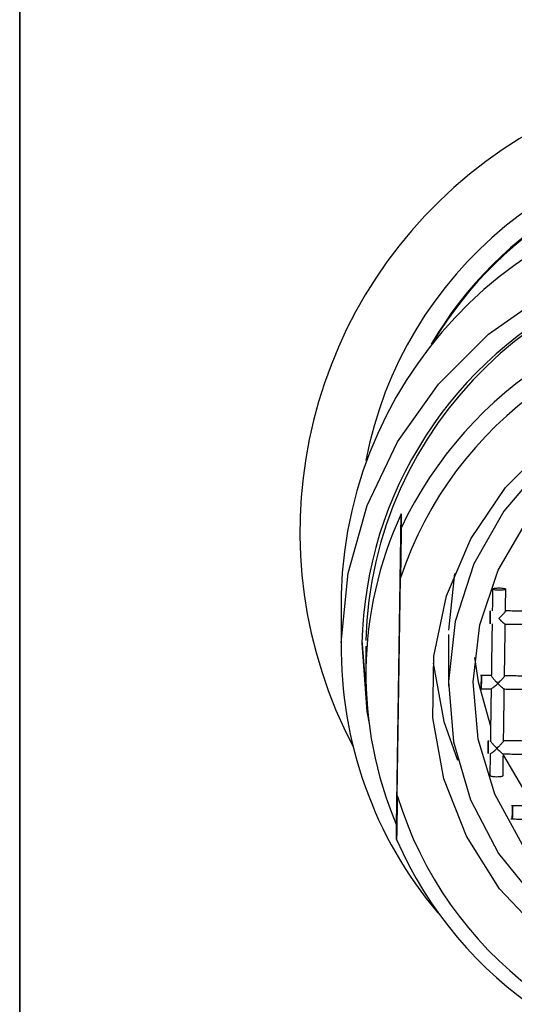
# Model space of a CAD drawing. Header units: millimetres. Extents: x 3953.473 to 3953.518, y 1849.685 to 1849.838.
# Tile 3 of 10: x 3953.473 to 3953.488, y 1849.746 to 1849.776. Entities that reach past the tile are written whole.
import ezdxf

# ---------------------------------------------------------------- set-up
doc = ezdxf.new("R2010")
doc.units = ezdxf.units.MM
doc.layers.add('SANINDUSA', color=3, linetype='Continuous')

msp = doc.modelspace()

# ---------------------------------------------------------------- linework, layer by layer
at = {"layer": 'SANINDUSA'}
for p, q in [((3953.473192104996, 1849.690064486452), (3953.473192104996, 1849.805064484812)), ((3953.484623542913, 1849.751158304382), (3953.484762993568, 1849.76060325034)), ((3953.484762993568, 1849.76060325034), (3953.484762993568, 1849.760169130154)), ((3953.486380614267, 1849.758793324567), (3953.486193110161, 1849.757074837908)), ((3953.48464450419, 1849.752057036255), (3953.484742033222, 1849.758662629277)), ((3953.482943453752, 1849.7581632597), (3953.482942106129, 1849.757980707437)), ((3953.484623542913, 1849.750724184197), (3953.484623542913, 1849.751158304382))]:
    msp.add_line(p, q, dxfattribs=at)
at = {"layer": 'SANINDUSA', "flags": 128}
for points in [[(3953.482943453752, 1849.756687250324), (3953.483158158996, 1849.758806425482), (3953.483733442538, 1849.760859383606), (3953.484652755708, 1849.762787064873), (3953.485889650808, 1849.764534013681), (3953.487408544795, 1849.766049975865), (3953.489165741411, 1849.767291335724), (3953.491110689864, 1849.76822238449), (3953.493187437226, 1849.768816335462), (3953.495336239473, 1849.769056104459), (3953.497495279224, 1849.768934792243), (3953.499602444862, 1849.768455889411), (3953.501597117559, 1849.767633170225), (3953.503421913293, 1849.766490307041), (3953.505024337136, 1849.765060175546), (3953.506358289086, 1849.763383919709), (3953.507385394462, 1849.761509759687), (3953.508076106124, 1849.75949161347), (3953.508410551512, 1849.757387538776), (3953.508379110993, 1849.755258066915), (3953.507982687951, 1849.753164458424), (3953.507232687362, 1849.751166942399), (3953.506150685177, 1849.749322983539), (3953.505508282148, 1849.748491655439)], [(3953.489034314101, 1849.747854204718), (3953.487742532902, 1849.749227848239), (3953.486738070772, 1849.750817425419), (3953.486057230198, 1849.752565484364), (3953.485724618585, 1849.754408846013), (3953.485752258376, 1849.756280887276), (3953.486139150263, 1849.75811394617), (3953.486871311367, 1849.759841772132), (3953.487922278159, 1849.761401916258), (3953.489254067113, 1849.762737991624)], [(3953.489072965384, 1849.762086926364), (3953.487870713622, 1849.76068626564), (3953.486969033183, 1849.759081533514), (3953.486402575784, 1849.757334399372), (3953.486193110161, 1849.755512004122)], [(3953.486943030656, 1849.755501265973), (3953.487147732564, 1849.757233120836), (3953.487702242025, 1849.758888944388), (3953.488583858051, 1849.760400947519)], [(3953.483567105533, 1849.756765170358), (3953.483721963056, 1849.754862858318), (3953.48372562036, 1849.754840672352)], [(3953.483568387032, 1849.756678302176), (3953.483721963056, 1849.75460238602), (3953.483786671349, 1849.754242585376)], [(3953.485731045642, 1849.756070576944), (3953.486057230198, 1849.754301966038), (3953.486469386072, 1849.753132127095)], [(3953.486986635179, 1849.756244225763), (3953.487096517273, 1849.755500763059), (3953.487473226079, 1849.754155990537)], [(3953.486193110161, 1849.755512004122), (3953.486348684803, 1849.75368438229), (3953.486863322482, 1849.751921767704), (3953.487717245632, 1849.750291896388), (3953.488877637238, 1849.748857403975)], [(3953.488438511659, 1849.75055667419), (3953.487601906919, 1849.752093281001), (3953.487096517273, 1849.75376428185), (3953.486943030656, 1849.755501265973)], [(3953.487860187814, 1849.753270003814), (3953.488438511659, 1849.752293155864), (3953.488855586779, 1849.751734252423)]]:
    msp.add_lwpolyline(points, dxfattribs=at)
at = {"layer": 'SANINDUSA'}
for centre, radius, start, end in [((3953.49569210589, 1849.760064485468), 0.014, 332.2686062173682, 207.7313937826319), ((3953.495617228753, 1849.759935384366), 0.0121439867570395, 89.64672465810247, 169.1756700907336), ((3953.495656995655, 1849.75998453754), 0.01152684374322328, 89.82547941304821, 149.9958107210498), ((3953.49569210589, 1849.759909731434), 0.01157801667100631, 30.79883239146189, 149.2011676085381), ((3953.495691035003, 1849.757828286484), 0.01275198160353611, 0.6848571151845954, 178.4947626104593), ((3953.495677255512, 1849.756390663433), 0.01211228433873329, 349.7847282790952, 178.639229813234), ((3953.495691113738, 1849.756450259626), 0.01200182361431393, 0.6743890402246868, 178.5052252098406), ((3953.495690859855, 1849.755055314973), 0.01206521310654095, 23.43699391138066, 154.9222392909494), ((3953.495690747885, 1849.755004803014), 0.01154357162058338, 16.83305114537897, 161.5261819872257), ((3953.495347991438, 1849.755723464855), 0.01165566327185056, 155.2498454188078, 203.0583813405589), ((3953.495388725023, 1849.756517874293), 0.01244642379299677, 179.2202715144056, 220.1552880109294), ((3953.495693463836, 1849.755399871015), 0.01154357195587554, 196.8330576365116, 341.5261779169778), ((3953.495693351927, 1849.755523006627), 0.01206521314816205, 203.436994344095, 334.9222388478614)]:
    msp.add_arc(centre, radius, start, end, dxfattribs=at)
for points in [[(3953.473192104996, 1849.805064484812), (3953.473192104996, 1849.690064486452)], [(3953.484762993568, 1849.760169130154), (3953.484742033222, 1849.758662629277)], [(3953.487534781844, 1849.758325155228), (3953.487524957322, 1849.757659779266)], [(3953.487924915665, 1849.757653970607), (3953.487934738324, 1849.758319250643)], [(3953.482942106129, 1849.757980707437), (3953.482942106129, 1849.756504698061)], [(3953.489521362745, 1849.757634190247), (3953.487924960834, 1849.757657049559)], [(3953.487519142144, 1849.757265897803), (3953.4874958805, 1849.755690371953)], [(3953.487895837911, 1849.755684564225), (3953.487919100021, 1849.757260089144)], [(3953.487922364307, 1849.757257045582), (3953.489522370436, 1849.757234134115)], [(3953.486192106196, 1849.756938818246), (3953.486192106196, 1849.75537598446)], [(3953.483692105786, 1849.756591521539), (3953.483692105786, 1849.755723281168)], [(3953.489492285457, 1849.755664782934), (3953.487895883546, 1849.755687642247)], [(3953.487147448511, 1849.755298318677), (3953.487493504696, 1849.755293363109)], [(3953.487490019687, 1849.755293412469), (3953.487466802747, 1849.75372096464)], [(3953.487866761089, 1849.753715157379), (3953.487890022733, 1849.755290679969)], [(3953.487893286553, 1849.755287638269), (3953.489493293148, 1849.755264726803)], [(3953.489463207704, 1849.753695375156), (3953.487866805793, 1849.753718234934)], [(3953.487460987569, 1849.753327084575), (3953.487451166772, 1849.752661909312)], [(3953.487851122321, 1849.752656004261), (3953.48786094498, 1849.753321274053)], [(3953.487864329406, 1849.753318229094), (3953.48946409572, 1849.753295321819)], [(3953.48464450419, 1849.752057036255), (3953.484623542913, 1849.750724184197)], [(3953.489434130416, 1849.751725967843), (3953.488106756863, 1849.751744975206)], [(3953.488089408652, 1849.751345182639), (3953.489435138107, 1849.751325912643)]]:
    msp.add_open_spline(points, degree=1, dxfattribs=at)
for points, knots in [([(3953.487534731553, 1849.758321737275), (3953.487537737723, 1849.758326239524), (3953.48754375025, 1849.758335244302), (3953.487589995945, 1849.758346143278), (3953.487656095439, 1849.758352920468), (3953.487734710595, 1849.758354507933), (3953.48781332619, 1849.758350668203), (3953.487879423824, 1849.758341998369), (3953.487925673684, 1849.758329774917), (3953.487931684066, 1849.758320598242), (3953.487934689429, 1849.758316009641)], [0, 0, 0, 0, 0.1249924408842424, 0.2499925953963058, 0.3749959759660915, 0.4999958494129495, 0.6249954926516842, 0.7499986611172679, 0.8749921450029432, 0.9999999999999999, 0.9999999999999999, 0.9999999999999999, 0.9999999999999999]), ([(3953.487934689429, 1849.758316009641), (3953.487931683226, 1849.758311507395), (3953.487925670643, 1849.758302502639), (3953.487879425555, 1849.758291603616), (3953.487813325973, 1849.758284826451), (3953.48773471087, 1849.758283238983), (3953.487656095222, 1849.758287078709), (3953.487589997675, 1849.758295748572), (3953.487543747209, 1849.75830797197), (3953.487537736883, 1849.758317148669), (3953.487534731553, 1849.758321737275)], [0, 0, 0, 0, 0.1249924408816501, 0.2499921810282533, 0.3749955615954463, 0.4999954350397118, 0.6249950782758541, 0.7499982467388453, 0.8749921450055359, 1, 1, 1, 1]), ([(3953.487457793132, 1849.757266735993), (3953.487457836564, 1849.757274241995), (3953.487457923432, 1849.757289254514), (3953.487458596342, 1849.757346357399), (3953.487459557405, 1849.757419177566), (3953.487460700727, 1849.757499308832), (3953.48746184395, 1849.757574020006), (3953.487462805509, 1849.757631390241), (3953.487463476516, 1849.7576653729), (3953.48746356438, 1849.757662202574), (3953.48746360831, 1849.757660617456)], [0, 0, 0, 0, 0.124992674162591, 0.2499939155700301, 0.3749970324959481, 0.4999975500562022, 0.6249944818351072, 0.7499983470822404, 0.8750026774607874, 1, 1, 1, 1]), ([(3953.48746360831, 1849.757660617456), (3953.487463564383, 1849.757653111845), (3953.48746347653, 1849.757638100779), (3953.487462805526, 1849.757580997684), (3953.487461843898, 1849.757508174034), (3953.487460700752, 1849.757428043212), (3953.487459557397, 1849.75735333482), (3953.487458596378, 1849.757295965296), (3953.487457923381, 1849.757261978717), (3953.48745783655, 1849.757265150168), (3953.487457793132, 1849.757266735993)], [0, 0, 0, 0, 0.1250023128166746, 0.2500020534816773, 0.3749988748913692, 0.4999981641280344, 0.6249979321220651, 0.7500003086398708, 0.8749922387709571, 1, 1, 1, 1]), ([(3953.487924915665, 1849.757654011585), (3953.487924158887, 1849.757651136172), (3953.487922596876, 1849.757645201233), (3953.487910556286, 1849.757627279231), (3953.487891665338, 1849.757602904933), (3953.487859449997, 1849.75756500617), (3953.487802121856, 1849.757504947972), (3953.487751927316, 1849.757454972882), (3953.487722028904, 1849.757425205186)], [0, 0, 0, 0, 0.09925448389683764, 0.2048642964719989, 0.3198153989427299, 0.4464212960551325, 0.6702604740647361, 1, 1, 1, 1]), ([(3953.487722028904, 1849.757425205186), (3953.487751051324, 1849.757395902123), (3953.487799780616, 1849.757346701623), (3953.48785551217, 1849.757298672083), (3953.487886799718, 1849.757273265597), (3953.487905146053, 1849.757260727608), (3953.487916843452, 1849.757255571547), (3953.487918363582, 1849.757258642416), (3953.487919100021, 1849.757260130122)], [0, 0, 0, 0, 0.3296969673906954, 0.5535685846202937, 0.680160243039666, 0.7951136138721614, 0.9007411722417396, 1, 1, 1, 1]), ([(3953.487495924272, 1849.755693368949), (3953.487494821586, 1849.755693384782), (3953.487384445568, 1849.755694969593), (3953.487274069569, 1849.755696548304), (3953.487164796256, 1849.755698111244)], [0, 0, 0, 0, 0.009990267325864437, 1, 1, 1, 1]), ([(3953.487190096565, 1849.755300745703), (3953.487190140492, 1849.755308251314), (3953.487190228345, 1849.75532326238), (3953.48719089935, 1849.755380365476), (3953.487191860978, 1849.755453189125), (3953.487193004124, 1849.755533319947), (3953.487194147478, 1849.755608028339), (3953.487195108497, 1849.755665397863), (3953.487195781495, 1849.755699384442), (3953.487195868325, 1849.755696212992), (3953.487195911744, 1849.755694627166)], [0, 0, 0, 0, 0.1250023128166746, 0.2500020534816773, 0.3749988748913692, 0.4999981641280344, 0.6249979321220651, 0.7500003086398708, 0.8749922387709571, 1, 1, 1, 1]), ([(3953.487195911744, 1849.755694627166), (3953.487195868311, 1849.755687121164), (3953.487195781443, 1849.755672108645), (3953.487195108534, 1849.755615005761), (3953.487194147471, 1849.755542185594), (3953.487193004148, 1849.755462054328), (3953.487191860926, 1849.755387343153), (3953.487190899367, 1849.755329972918), (3953.48719022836, 1849.75529599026), (3953.487190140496, 1849.755299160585), (3953.487190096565, 1849.755300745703)], [0, 0, 0, 0, 0.124992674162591, 0.2499939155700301, 0.3749970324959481, 0.4999975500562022, 0.6249944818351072, 0.7499983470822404, 0.8750026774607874, 1, 1, 1, 1]), ([(3953.4874958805, 1849.755690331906), (3953.487496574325, 1849.755687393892), (3953.487498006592, 1849.755681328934), (3953.487509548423, 1849.75566292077), (3953.487528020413, 1849.755638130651), (3953.487559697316, 1849.755599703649), (3953.487613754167, 1849.755536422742), (3953.487663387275, 1849.755485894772), (3953.487692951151, 1849.755455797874)], [0, 0, 0, 0, 0.09924311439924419, 0.204868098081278, 0.3198202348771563, 0.4464257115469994, 0.6702644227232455, 1, 1, 1, 1]), ([(3953.487895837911, 1849.755684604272), (3953.487895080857, 1849.755681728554), (3953.48789351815, 1849.755675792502), (3953.487881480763, 1849.755657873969), (3953.487862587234, 1849.755633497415), (3953.487830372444, 1849.755595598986), (3953.487773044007, 1849.755535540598), (3953.487722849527, 1849.755485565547), (3953.487692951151, 1849.755455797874)], [0, 0, 0, 0, 0.09925278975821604, 0.204877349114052, 0.3198270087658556, 0.4464307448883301, 0.6702661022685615, 1, 1, 1, 1]), ([(3953.487490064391, 1849.755296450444), (3953.487490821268, 1849.755294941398), (3953.487492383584, 1849.755291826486), (3953.487504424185, 1849.755296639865), (3953.487523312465, 1849.75530864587), (3953.487555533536, 1849.755333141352), (3953.48761285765, 1849.755379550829), (3953.487663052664, 1849.755427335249), (3953.487692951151, 1849.755455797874)], [0, 0, 0, 0, 0.09924881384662, 0.2048655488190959, 0.3198256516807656, 0.4464243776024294, 0.6702645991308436, 0.9999999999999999, 0.9999999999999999, 0.9999999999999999, 0.9999999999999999]), ([(3953.487890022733, 1849.75529072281), (3953.487889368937, 1849.755289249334), (3953.487888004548, 1849.755286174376), (3953.487876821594, 1849.755291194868), (3953.487858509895, 1849.755303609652), (3953.487826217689, 1849.755329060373), (3953.48777142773, 1849.755378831), (3953.487721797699, 1849.755427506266), (3953.487692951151, 1849.755455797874)], [0, 0, 0, 0, 0.09623412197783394, 0.200828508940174, 0.3161634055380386, 0.4446051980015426, 0.6771869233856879, 1, 1, 1, 1]), ([(3953.487399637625, 1849.753327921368), (3953.487399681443, 1849.753335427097), (3953.487399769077, 1849.753350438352), (3953.487400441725, 1849.753407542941), (3953.487401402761, 1849.753480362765), (3953.487402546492, 1849.753560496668), (3953.487403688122, 1849.753635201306), (3953.4874046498, 1849.7536925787), (3953.487405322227, 1849.753726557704), (3953.4874054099, 1849.75372338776), (3953.487405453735, 1849.753721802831)], [0, 0, 0, 0, 0.1250031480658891, 0.2500029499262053, 0.3750051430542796, 0.5000054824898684, 0.6250057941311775, 0.75000048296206, 0.8750036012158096, 1, 1, 1, 1]), ([(3953.487405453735, 1849.753721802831), (3953.487405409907, 1849.753714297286), (3953.487405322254, 1849.753699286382), (3953.487404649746, 1849.753642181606), (3953.487403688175, 1849.753569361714), (3953.487402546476, 1849.753489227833), (3953.487401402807, 1849.753414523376), (3953.487400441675, 1849.75335714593), (3953.487399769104, 1849.753323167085), (3953.487399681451, 1849.753326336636), (3953.487399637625, 1849.753327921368)], [0, 0, 0, 0, 0.1250029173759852, 0.2500027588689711, 0.3750056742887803, 0.5000052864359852, 0.6250056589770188, 0.7500003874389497, 0.8750035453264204, 1, 1, 1, 1]), ([(3953.487466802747, 1849.753720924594), (3953.48746749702, 1849.753717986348), (3953.487468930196, 1849.753711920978), (3953.487480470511, 1849.75369351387), (3953.48749894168, 1849.753668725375), (3953.487530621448, 1849.753630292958), (3953.487584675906, 1849.753567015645), (3953.487634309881, 1849.753516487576), (3953.487663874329, 1849.753486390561)], [0, 0, 0, 0, 0.09924454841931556, 0.2048687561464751, 0.3198219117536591, 0.4464192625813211, 0.6702599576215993, 1, 1, 1, 1]), ([(3953.487866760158, 1849.753715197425), (3953.487866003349, 1849.753712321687), (3953.487864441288, 1849.753706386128), (3953.487852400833, 1849.753688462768), (3953.487833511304, 1849.753664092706), (3953.487801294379, 1849.753626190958), (3953.487743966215, 1849.753566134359), (3953.487693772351, 1849.753516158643), (3953.487663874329, 1849.753486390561)], [0, 0, 0, 0, 0.09925384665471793, 0.2048611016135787, 0.3198258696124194, 0.4464301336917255, 0.6702655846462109, 1, 1, 1, 1]), ([(3953.487460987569, 1849.753327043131), (3953.487461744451, 1849.753325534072), (3953.487463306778, 1849.753322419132), (3953.487475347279, 1849.75332723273), (3953.487494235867, 1849.753339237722), (3953.487526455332, 1849.753363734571), (3953.487583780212, 1849.753410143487), (3953.487633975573, 1849.753457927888), (3953.487663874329, 1849.753486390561)], [0, 0, 0, 0, 0.0992487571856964, 0.2048654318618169, 0.3198251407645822, 0.4464229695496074, 0.6702630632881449, 1, 1, 1, 1]), ([(3953.487663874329, 1849.753486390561), (3953.487692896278, 1849.753457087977), (3953.487741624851, 1849.753407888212), (3953.487797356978, 1849.753359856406), (3953.48782864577, 1849.75333445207), (3953.487846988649, 1849.753321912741), (3953.487858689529, 1849.753316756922), (3953.487860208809, 1849.75331982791), (3953.48786094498, 1849.753321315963)], [0, 0, 0, 0, 0.3296982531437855, 0.5535715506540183, 0.6801615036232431, 0.7951139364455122, 0.9007220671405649, 1, 1, 1, 1]), ([(3953.487451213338, 1849.752665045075), (3953.487454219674, 1849.752660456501), (3953.487460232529, 1849.752651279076), (3953.487506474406, 1849.752639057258), (3953.487572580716, 1849.752630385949), (3953.487651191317, 1849.752626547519), (3953.487729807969, 1849.75262813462), (3953.487795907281, 1849.752634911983), (3953.487842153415, 1849.752645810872), (3953.487848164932, 1849.752654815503), (3953.487851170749, 1849.752659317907)], [0, 0, 0, 0, 0.1249955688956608, 0.249998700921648, 0.3749947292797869, 0.4999959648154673, 0.6249952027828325, 0.7499979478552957, 0.8749965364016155, 1, 1, 1, 1]), ([(3953.488131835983, 1849.751347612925), (3953.488131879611, 1849.751355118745), (3953.488131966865, 1849.751370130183), (3953.488132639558, 1849.75142723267), (3953.488133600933, 1849.751500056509), (3953.488134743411, 1849.751580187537), (3953.488135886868, 1849.751654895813), (3953.488136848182, 1849.751712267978), (3953.488137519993, 1849.751746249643), (3953.48813760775, 1849.751743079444), (3953.488137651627, 1849.751741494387)], [0, 0, 0, 0, 0.1250026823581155, 0.2500020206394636, 0.3749989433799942, 0.4999990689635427, 0.6249989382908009, 0.7500014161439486, 0.8750040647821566, 0.9999999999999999, 0.9999999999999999, 0.9999999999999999, 0.9999999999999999]), ([(3953.488137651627, 1849.751741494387), (3953.488137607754, 1849.751733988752), (3953.48813752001, 1849.751718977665), (3953.488136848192, 1849.751661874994), (3953.488135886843, 1849.751589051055), (3953.488134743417, 1849.751508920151), (3953.488133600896, 1849.751434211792), (3953.488132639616, 1849.751376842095), (3953.488131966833, 1849.751342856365), (3953.488131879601, 1849.751346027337), (3953.488131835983, 1849.751347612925)], [0, 0, 0, 0, 0.1250023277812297, 0.2500015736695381, 0.3749990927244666, 0.4999983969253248, 0.6249981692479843, 0.7500005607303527, 0.8749922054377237, 1, 1, 1, 1])]:
    msp.add_open_spline(points, degree=3, knots=knots, dxfattribs=at)

doc.saveas('drawing.dxf')
